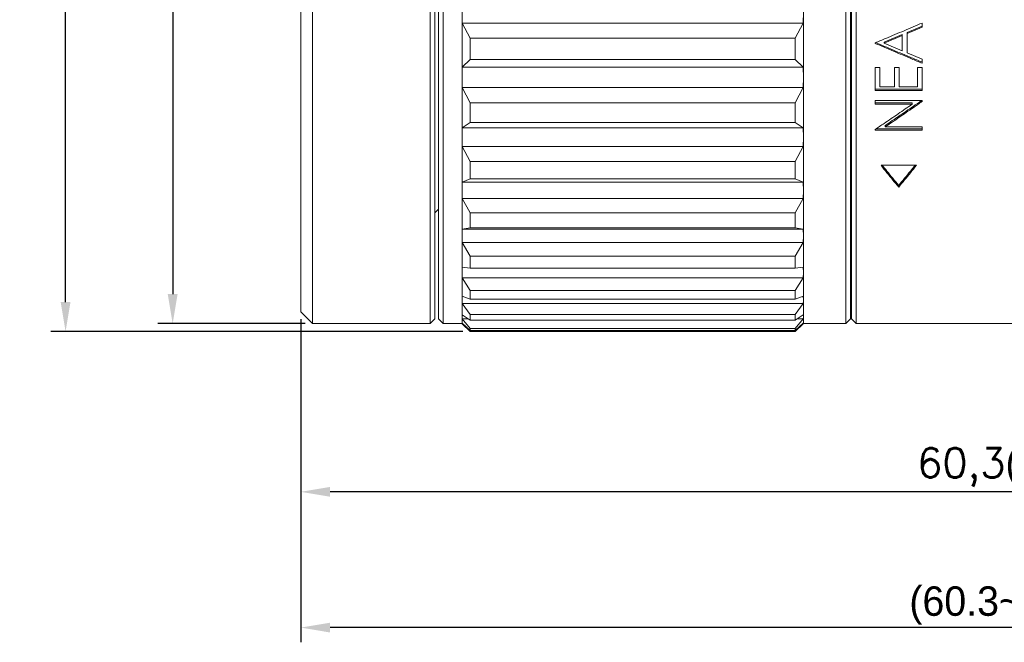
# Model space of a CAD drawing. Header units: millimetres. Extents: x 2480 to 2682, y -3541 to -3483.
# Tile 5 of 10: x 2599 to 2641, y -3541 to -3515. Entities that reach past the tile are written whole.
import ezdxf

# ---------------------------------------------------------------- set-up
doc = ezdxf.new("R2010")
doc.units = ezdxf.units.MM
doc.layers.add('biao', color=7, linetype='Continuous', lineweight=13)
doc.styles.get("Standard").update_dxf_attribs({"font": 'txt.shx'})
doc.dimstyles.new('ISO-25', dxfattribs={"dimtxt": 2.5, "dimasz": 2.5, "dimexe": 1.25, "dimexo": 0.625, "dimtad": 1, "dimdec": 3, "dimtxsty": 'Standard', "dimcen": 2.5, "dimadec": 0, "dimazin": 0, "dimtfac": 1, "dimtdec": 3, "dimtmove": 0, "dimatfit": 3, "dimfxl": 1, "dimarcsym": 0})

# ---------------------------------------------------------------- blocks, each defined once
blk = doc.blocks.new('*D2020')
at = {"layer": 'biao', "color": 0, "lineweight": -2, "transparency": 16777216}
for p, q in [((2670.977, -3523.248), (2670.977, -3535.508)), ((2610.676, -3527.548), (2610.676, -3535.508)), ((2669.727, -3534.883), (2611.926, -3534.883))]:
    blk.add_line(p, q, dxfattribs=at)
at = {"layer": 'biao', "color": 0, "transparency": 16777216}
for points in [[(2611.926, -3534.674), (2611.926, -3535.091), (2610.676, -3534.883)], [(2669.727, -3534.674), (2669.727, -3535.091), (2670.977, -3534.883)]]:
    blk.add_solid(points, dxfattribs=at)
at = {"layer": 'Defpoints', "color": 0, "transparency": 16777216}
for p in [(2670.977, -3522.936), (2610.676, -3527.236), (2610.676, -3534.883)]:
    blk.add_point(p, dxfattribs=at)
at = {"layer": 'biao', "color": 0, "transparency": 16777216, "insert": (2640.826, -3533.841), "char_height": 1.25, "attachment_point": 5}
blk.add_mtext('60,3{\\Ftxt|c134;(MIN)}', dxfattribs=at)
blk = doc.blocks.new('*D2022')
at = {"layer": 'biao', "color": 0, "lineweight": -2, "transparency": 16777216}
for p, q in [((2670.977, -3523.248), (2670.977, -3541.274)), ((2610.676, -3527.548), (2610.676, -3541.274)), ((2669.727, -3540.649), (2611.926, -3540.649))]:
    blk.add_line(p, q, dxfattribs=at)
at = {"layer": 'biao', "color": 0, "transparency": 16777216}
for points in [[(2611.926, -3540.441), (2611.926, -3540.858), (2610.676, -3540.649)], [(2669.727, -3540.441), (2669.727, -3540.858), (2670.977, -3540.649)]]:
    blk.add_solid(points, dxfattribs=at)
at = {"layer": 'Defpoints', "color": 0, "transparency": 16777216}
for p in [(2670.977, -3522.936), (2610.676, -3527.236), (2610.676, -3540.649)]:
    blk.add_point(p, dxfattribs=at)
at = {"layer": 'biao', "color": 0, "transparency": 16777216, "insert": (2640.826, -3539.712), "char_height": 1.25, "attachment_point": 5}
blk.add_mtext('{\\Ftxt|c134;(60.3~74.1)}', dxfattribs=at)
blk = doc.blocks.new('*D2024')
at = {"layer": 'biao', "color": 0, "lineweight": -2, "transparency": 16777216}
for p, q in [((2610.863, -3485.736), (2604.611, -3485.736)), ((2605.236, -3486.986), (2605.236, -3526.486)), ((2610.863, -3527.736), (2604.611, -3527.736))]:
    blk.add_line(p, q, dxfattribs=at)
at = {"layer": 'biao', "color": 0, "transparency": 16777216}
for points in [[(2605.028, -3486.986), (2605.445, -3486.986), (2605.236, -3485.736)], [(2605.028, -3526.486), (2605.445, -3526.486), (2605.236, -3527.736)]]:
    blk.add_solid(points, dxfattribs=at)
at = {"layer": 'Defpoints', "color": 0, "transparency": 16777216}
for p in [(2611.176, -3485.736), (2605.236, -3527.736), (2611.176, -3527.736)]:
    blk.add_point(p, dxfattribs=at)
at = {"layer": 'biao', "color": 0, "transparency": 16777216, "insert": (2604.195, -3506.736), "char_height": 1.25, "attachment_point": 5, "rotation": 90}
blk.add_mtext('%%c42±0,1', dxfattribs=at)
blk = doc.blocks.new('*D2025')
at = {"layer": 'biao', "color": 0, "lineweight": -2, "transparency": 16777216}
for p, q in [((2617.568, -3485.41), (2600.062, -3485.41)), ((2600.687, -3526.825), (2600.687, -3486.66)), ((2617.568, -3528.075), (2600.062, -3528.075))]:
    blk.add_line(p, q, dxfattribs=at)
at = {"layer": 'biao', "color": 0, "transparency": 16777216}
for points in [[(2600.479, -3486.66), (2600.896, -3486.66), (2600.687, -3485.41)], [(2600.479, -3526.825), (2600.896, -3526.825), (2600.687, -3528.075)]]:
    blk.add_solid(points, dxfattribs=at)
at = {"layer": 'Defpoints', "color": 0, "transparency": 16777216}
for p in [(2600.687, -3485.41), (2617.88, -3485.41), (2617.88, -3528.075)]:
    blk.add_point(p, dxfattribs=at)
at = {"layer": 'biao', "color": 0, "transparency": 16777216, "insert": (2599.646, -3506.743), "char_height": 1.25, "attachment_point": 5, "rotation": 90}
blk.add_mtext('%%c42,7±0,1', dxfattribs=at)

msp = doc.modelspace()

# ---------------------------------------------------------------- linework, layer by layer
at = {"color": 7, "linetype": 'Continuous', "lineweight": 15}
for p, q in [((2611.1758, -3485.7358), (2611.1758, -3527.7358)), ((2616.1758, -3527.7358), (2616.1758, -3485.7358)), ((2616.73, -3485.7358), (2616.73, -3527.7358)), ((2634.277, -3485.7358), (2634.277, -3527.7358)), ((2616.3758, -3485.9358), (2616.3758, -3527.5358)), ((2616.53, -3527.5358), (2616.53, -3485.9358)), ((2634.077, -3485.9358), (2634.077, -3527.5358)), ((2610.6758, -3527.2358), (2610.6758, -3486.2358)), ((2633.83, -3527.7358), (2633.83, -3500.2932)), ((2634.03, -3500.3545), (2634.03, -3527.5358)), ((2617.53, -3517.2783), (2617.53, -3514.5121)), ((2617.53, -3514.5121), (2617.536, -3514.9765)), ((2632.0241, -3514.9765), (2632.03, -3514.5121)), ((2632.03, -3517.2783), (2632.03, -3514.5121)), ((2617.536, -3514.9765), (2617.88, -3515.6171)), ((2632.0241, -3514.9765), (2617.536, -3514.9765)), ((2631.68, -3515.6171), (2632.0241, -3514.9765)), ((2637.077, -3514.9702), (2637.077, -3515.1493)), ((2637.077, -3515.1093), (2636.436, -3515.378)), ((2637.077, -3515.1493), (2636.436, -3515.4194)), ((2636.436, -3515.4194), (2636.436, -3515.378)), ((2636.436, -3515.4194), (2636.436, -3516.2366)), ((2617.88, -3515.6171), (2617.88, -3516.5235)), ((2631.68, -3515.6171), (2617.88, -3515.6171)), ((2631.68, -3516.5235), (2631.68, -3515.6171)), ((2635.077, -3515.8342), (2635.077, -3515.8111)), ((2635.4668, -3515.7812), (2636.2308, -3515.4636)), ((2635.4668, -3515.8245), (2636.2308, -3515.5054)), ((2635.4668, -3515.7812), (2635.4668, -3515.8245)), ((2636.2308, -3516.1496), (2635.4668, -3515.8245)), ((2636.2308, -3515.5054), (2636.2308, -3515.4636)), ((2636.2308, -3515.5054), (2636.2308, -3516.1496)), ((2636.436, -3516.2366), (2637.077, -3516.5067)), ((2617.88, -3516.5235), (2617.536, -3516.8459)), ((2617.88, -3516.5235), (2631.68, -3516.5235)), ((2632.0241, -3516.8459), (2631.68, -3516.5235)), ((2637.077, -3516.5067), (2637.077, -3516.6797)), ((2617.536, -3516.8459), (2617.53, -3517.2783)), ((2632.0241, -3516.8459), (2617.536, -3516.8459)), ((2632.03, -3517.2783), (2632.0241, -3516.8459)), ((2635.077, -3516.8599), (2635.2821, -3516.8599)), ((2635.077, -3517.8333), (2635.077, -3516.8599)), ((2635.2821, -3516.8599), (2635.2821, -3517.6805)), ((2635.8975, -3516.8599), (2636.1026, -3516.8599)), ((2635.8975, -3517.6805), (2635.8975, -3516.8599)), ((2636.1026, -3516.8599), (2636.1026, -3517.6805)), ((2636.8719, -3516.8599), (2637.077, -3516.8599)), ((2636.8719, -3517.6805), (2636.8719, -3516.8599)), ((2637.077, -3516.8599), (2637.077, -3517.8333)), ((2617.53, -3519.8184), (2617.53, -3517.2783)), ((2617.53, -3517.2783), (2617.536, -3517.7107)), ((2632.0241, -3517.7107), (2632.03, -3517.2783)), ((2632.03, -3519.8184), (2632.03, -3517.2783)), ((2617.536, -3517.7107), (2617.88, -3518.358)), ((2632.0241, -3517.7107), (2617.536, -3517.7107)), ((2631.68, -3518.358), (2632.0241, -3517.7107)), ((2637.077, -3517.7804), (2635.077, -3517.7804)), ((2637.077, -3517.8333), (2635.077, -3517.8333)), ((2635.2821, -3517.6805), (2635.8975, -3517.6805)), ((2636.1026, -3517.6805), (2636.8719, -3517.6805)), ((2617.88, -3518.358), (2617.88, -3519.1904)), ((2631.68, -3518.358), (2617.88, -3518.358)), ((2631.68, -3519.1904), (2631.68, -3518.358)), ((2635.077, -3518.2653), (2637.077, -3518.2653)), ((2635.077, -3518.4149), (2635.077, -3518.2653)), ((2636.6511, -3518.3593), (2635.077, -3518.3593)), ((2636.6511, -3518.4149), (2636.6511, -3518.3593)), ((2637.077, -3518.2653), (2637.077, -3518.2994)), ((2636.6511, -3518.4149), (2635.077, -3518.4149)), ((2617.88, -3519.1904), (2617.536, -3519.4272)), ((2617.88, -3519.1904), (2631.68, -3519.1904)), ((2632.0241, -3519.4272), (2631.68, -3519.1904)), ((2617.536, -3519.4272), (2617.53, -3519.8184)), ((2632.0241, -3519.4272), (2617.536, -3519.4272)), ((2632.03, -3519.8184), (2632.0241, -3519.4272)), ((2635.077, -3519.5191), (2635.077, -3519.4892)), ((2637.077, -3519.5191), (2635.077, -3519.5191)), ((2637.077, -3519.4582), (2635.1232, -3519.4582)), ((2635.5065, -3519.3762), (2635.5065, -3519.316)), ((2635.5065, -3519.3762), (2637.077, -3519.3762)), ((2637.077, -3519.3762), (2637.077, -3519.5191)), ((2617.53, -3522.0777), (2617.53, -3519.8184)), ((2617.53, -3519.8184), (2617.536, -3520.2095)), ((2632.0241, -3520.2095), (2632.03, -3519.8184)), ((2632.03, -3522.0777), (2632.03, -3519.8184)), ((2632.0241, -3520.2095), (2617.536, -3520.2095)), ((2617.536, -3520.2095), (2617.88, -3520.8496)), ((2631.68, -3520.8496), (2632.0241, -3520.2095)), ((2617.88, -3520.8496), (2617.88, -3521.59)), ((2631.68, -3520.8496), (2617.88, -3520.8496)), ((2631.68, -3521.59), (2631.68, -3520.8496)), ((2635.327, -3521.0143), (2636.827, -3521.0143)), ((2617.88, -3521.59), (2617.536, -3521.7363)), ((2617.88, -3521.59), (2631.68, -3521.59)), ((2632.0241, -3521.7363), (2631.68, -3521.59)), ((2617.536, -3521.7363), (2617.53, -3522.0777)), ((2617.53, -3524.0079), (2617.53, -3522.0777)), ((2617.53, -3522.0777), (2617.536, -3522.4191)), ((2632.0241, -3521.7363), (2617.536, -3521.7363)), ((2632.03, -3522.0777), (2632.0241, -3521.7363)), ((2632.0241, -3522.4191), (2632.03, -3522.0777)), ((2632.03, -3524.0079), (2632.03, -3522.0777)), ((2636.077, -3521.9389), (2636.077, -3521.8665)), ((2632.0241, -3522.4191), (2617.536, -3522.4191)), ((2617.536, -3522.4191), (2617.88, -3523.0384)), ((2631.68, -3523.0384), (2632.0241, -3522.4191)), ((2616.3758, -3523.0358), (2616.53, -3522.8815)), ((2617.88, -3523.0384), (2617.88, -3523.6709)), ((2631.68, -3523.0384), (2617.88, -3523.0384)), ((2631.68, -3523.6709), (2631.68, -3523.0384)), ((2617.536, -3523.7235), (2617.53, -3524.0079)), ((2617.88, -3523.6709), (2617.536, -3523.7235)), ((2632.0241, -3523.7235), (2617.536, -3523.7235)), ((2617.88, -3523.6709), (2631.68, -3523.6709)), ((2632.0241, -3523.7235), (2631.68, -3523.6709)), ((2632.03, -3524.0079), (2632.0241, -3523.7235)), ((2617.53, -3525.5675), (2617.53, -3524.0079)), ((2617.53, -3524.0079), (2617.536, -3524.2923)), ((2632.0241, -3524.2923), (2632.03, -3524.0079)), ((2632.03, -3525.5675), (2632.03, -3524.0079)), ((2632.0241, -3524.2923), (2617.536, -3524.2923)), ((2617.536, -3524.2923), (2617.88, -3524.8773)), ((2631.68, -3524.8773), (2632.0241, -3524.2923)), ((2617.88, -3524.8773), (2617.88, -3525.3884)), ((2631.68, -3524.8773), (2617.88, -3524.8773)), ((2631.68, -3525.3884), (2631.68, -3524.8773)), ((2617.536, -3525.3463), (2617.53, -3525.5675)), ((2617.88, -3525.3884), (2617.536, -3525.3463)), ((2617.88, -3525.3884), (2631.68, -3525.3884)), ((2632.0241, -3525.3463), (2631.68, -3525.3884)), ((2632.03, -3525.5675), (2632.0241, -3525.3463)), ((2617.53, -3526.7231), (2617.53, -3525.5675)), ((2617.53, -3525.5675), (2617.536, -3525.7888)), ((2632.0241, -3525.7888), (2617.536, -3525.7888)), ((2617.536, -3525.7888), (2617.88, -3526.3271)), ((2631.68, -3526.3271), (2632.0241, -3525.7888)), ((2632.0241, -3525.7888), (2632.03, -3525.5675)), ((2632.03, -3526.7231), (2632.03, -3525.5675)), ((2617.536, -3526.5697), (2617.53, -3526.7231)), ((2617.53, -3527.4498), (2617.53, -3526.7231)), ((2617.88, -3526.7058), (2617.536, -3526.5697)), ((2617.88, -3526.3271), (2617.88, -3526.7058)), ((2631.68, -3526.3271), (2617.88, -3526.3271)), ((2617.88, -3526.7058), (2631.68, -3526.7058)), ((2631.68, -3526.7058), (2631.68, -3526.3271)), ((2632.0241, -3526.5697), (2631.68, -3526.7058)), ((2632.03, -3526.7231), (2632.0241, -3526.5697)), ((2632.03, -3527.4498), (2632.03, -3526.7231)), ((2632.0241, -3526.8765), (2617.536, -3526.8765)), ((2617.536, -3526.8765), (2617.88, -3527.3565)), ((2631.68, -3527.3565), (2632.0241, -3526.8765)), ((2634.03, -3526.7858), (2634.077, -3526.7858)), ((2610.6758, -3527.2358), (2611.1758, -3527.7358)), ((2616.1758, -3527.7358), (2616.3758, -3527.5358)), ((2616.53, -3527.5358), (2616.73, -3527.7358)), ((2617.536, -3527.3676), (2617.53, -3527.4498)), ((2617.53, -3527.7321), (2617.53, -3527.4498)), ((2617.53, -3527.4498), (2617.536, -3527.5321)), ((2617.88, -3527.5946), (2617.536, -3527.3676)), ((2617.7852, -3527.5321), (2617.536, -3527.5321)), ((2617.536, -3527.5321), (2617.88, -3527.9435)), ((2617.88, -3527.3565), (2617.88, -3527.5946)), ((2631.68, -3527.3565), (2617.88, -3527.3565)), ((2631.68, -3527.5946), (2631.68, -3527.3565)), ((2632.0241, -3527.3676), (2631.68, -3527.5946)), ((2631.68, -3527.9435), (2632.0241, -3527.5321)), ((2632.0241, -3527.5321), (2631.7748, -3527.5321)), ((2632.03, -3527.4498), (2632.0241, -3527.3676)), ((2632.0241, -3527.5321), (2632.03, -3527.4498)), ((2632.03, -3527.7321), (2632.03, -3527.4498)), ((2633.83, -3527.7358), (2634.03, -3527.5358)), ((2634.077, -3527.5358), (2634.277, -3527.7358)), ((2611.1758, -3527.7358), (2616.1758, -3527.7358)), ((2616.73, -3527.7358), (2617.53, -3527.7358)), ((2617.536, -3527.7228), (2617.53, -3527.7321)), ((2617.53, -3527.7321), (2617.536, -3527.7414)), ((2617.88, -3528.036), (2617.536, -3527.7228)), ((2617.5564, -3527.7414), (2617.536, -3527.7414)), ((2617.536, -3527.7414), (2617.88, -3528.0755)), ((2617.88, -3527.5946), (2631.68, -3527.5946)), ((2617.88, -3527.9435), (2617.88, -3528.036)), ((2631.68, -3527.9435), (2617.88, -3527.9435)), ((2632.0241, -3527.7228), (2631.68, -3528.036)), ((2631.68, -3528.0755), (2632.0241, -3527.7414)), ((2631.68, -3528.036), (2631.68, -3527.9435)), ((2632.0241, -3527.7414), (2632.0036, -3527.7414)), ((2632.03, -3527.7321), (2632.0241, -3527.7228)), ((2632.0241, -3527.7414), (2632.03, -3527.7321)), ((2632.03, -3527.7358), (2633.83, -3527.7358)), ((2634.277, -3527.7358), (2648.377, -3527.7358)), ((2617.88, -3528.036), (2631.68, -3528.036)), ((2631.68, -3528.0755), (2617.88, -3528.0755))]:
    msp.add_line(p, q, dxfattribs=at)
for points, knots in [([(2635.077, -3515.8111), (2635.228, -3515.7482), (2635.6368, -3515.5777), (2636.3035, -3515.2979), (2636.8192, -3515.0794), (2637.077, -3514.9702)], [0, 0, 0, 0, 0.2265276, 0.6132539, 1, 1, 1, 1]), ([(2637.077, -3516.6797), (2636.9267, -3516.6168), (2636.5183, -3516.4459), (2635.8516, -3516.1646), (2635.3352, -3515.9444), (2635.077, -3515.8342)], [0, 0, 0, 0, 0.2254168, 0.6126976, 1, 1, 1, 1]), ([(2637.077, -3516.6324), (2636.9266, -3516.5697), (2636.5181, -3516.3995), (2635.8594, -3516.123), (2635.3512, -3515.9073), (2635.101, -3515.8011)], [0, 0, 0, 0, 0.2283582, 0.6202495, 1, 1, 1, 1]), ([(2637.0468, -3518.2653), (2636.9292, -3518.347), (2636.6137, -3518.5663), (2636.1002, -3518.9178), (2635.7044, -3519.1833), (2635.5065, -3519.316)], [0, 0, 0, 0, 0.2290651, 0.6144875, 1, 1, 1, 1]), ([(2637.077, -3518.2994), (2636.9496, -3518.3884), (2636.6242, -3518.6157), (2636.1006, -3518.9759), (2635.7045, -3519.2427), (2635.5065, -3519.3762)], [0, 0, 0, 0, 0.2433971, 0.6216541, 1, 1, 1, 1]), ([(2635.077, -3519.4892), (2635.2044, -3519.4039), (2635.5304, -3519.1856), (2636.0552, -3518.8287), (2636.4525, -3518.5528), (2636.6511, -3518.4149)], [0, 0, 0, 0, 0.2428259, 0.6213687, 1, 1, 1, 1]), ([(2636.077, -3521.9389), (2635.9938, -3521.8389), (2635.8273, -3521.6386), (2635.5772, -3521.3303), (2635.4104, -3521.1196), (2635.327, -3521.0143)], [0, 0, 0, 0, 0.332708, 0.6663014, 1, 1, 1, 1]), ([(2636.077, -3521.8665), (2635.9935, -3521.7666), (2635.8268, -3521.567), (2635.5949, -3521.2826), (2635.4465, -3521.0961), (2635.3813, -3521.0143)], [0, 0, 0, 0, 0.3599679, 0.7189622, 1, 1, 1, 1]), ([(2636.827, -3521.0143), (2636.7438, -3521.1193), (2636.5773, -3521.3297), (2636.3272, -3521.638), (2636.1604, -3521.8386), (2636.077, -3521.9389)], [0, 0, 0, 0, 0.33270811, 0.66630097, 1, 1, 1, 1]), ([(2636.7727, -3521.0143), (2636.7073, -3521.0964), (2636.5587, -3521.2831), (2636.3268, -3521.5675), (2636.1603, -3521.7668), (2636.077, -3521.8665)], [0, 0, 0, 0, 0.2818962, 0.6408909, 1, 1, 1, 1]), ([(2617.53, -3526.7231), (2617.5306, -3526.7618), (2617.5313, -3526.8129), (2617.535, -3526.864), (2617.536, -3526.8765)], [0, 0, 0, 0, 0.7560947, 1, 1, 1, 1]), ([(2632.0241, -3526.8765), (2632.025, -3526.864), (2632.0287, -3526.8129), (2632.0294, -3526.7618), (2632.03, -3526.7231)], [0, 0, 0, 0, 0.2439053, 1, 1, 1, 1])]:
    msp.add_open_spline(points, degree=3, knots=knots, dxfattribs=at)

# ---------------------------------------------------------------- dimensions: what is measured, and where the dimension line sits
at = {"layer": 'biao', "color": 7}
for base, p1, p2, override, picture, middle in [((2600.6875, -3485.4097), (2617.88, -3528.0755), (2617.88, -3485.4097), {"dimscale": 0.5, "dimdec": 1, "dimpost": '%%c<>', "dimtol": 1, "dimtp": 0.1, "dimtm": 0.1}, '*D2025', (2599.6458, -3506.7426)), ((2605.2364, -3527.7358), (2611.1758, -3485.7358), (2611.1758, -3527.7358), {"dimscale": 0.5, "dimgap": 0.625, "dimpost": '%%c<>', "dimtol": 1, "dimlim": 0, "dimtp": 0.1, "dimtm": 0.1, "dimtfac": 1}, '*D2024', (2604.1947, -3506.7358))]:
    dim = msp.add_linear_dim(base=base, p1=p1, p2=p2, angle=90, dimstyle='ISO-25', override=override, dxfattribs=at)
    dim.commit()
    dim.dimension.update_dxf_attribs({"geometry": picture, "text_midpoint": middle})
at = {"layer": 'biao'}
for base, text, override, picture, middle in [((2610.6758, -3534.8828), '<>{\\Ftxt|c134;(MIN)}', {"dimscale": 0.5, "dimdec": 1}, '*D2020', (2640.8264, -3533.8412)), ((2610.6758, -3540.6495), '{\\Ftxt|c134;(60.3~74.1)}', {"dimscale": 0.5}, '*D2022', (2640.8264, -3539.712))]:
    dim = msp.add_linear_dim(base=base, p1=(2670.977, -3522.9358), p2=(2610.6758, -3527.2358), text=text, dimstyle='ISO-25', override=override, dxfattribs=at)
    dim.commit()
    dim.dimension.update_dxf_attribs({"geometry": picture, "text_midpoint": middle})

doc.saveas('drawing.dxf')
